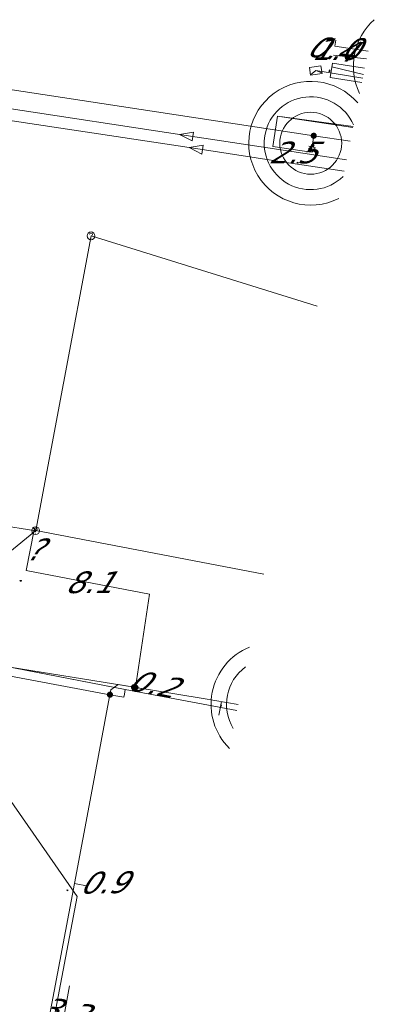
# Model space of a CAD drawing. Header units: metres. Extents: x 124576 to 133557, y 395865 to 402386.
# Tile 147 of 256: x 126549 to 126572, y 399635 to 399698. Entities that reach past the tile are written whole.
import ezdxf
from ezdxf.enums import TextEntityAlignment as Align

# ---------------------------------------------------------------- set-up
doc = ezdxf.new("R2010")
doc.units = ezdxf.units.M
doc.header["$MEASUREMENT"] = 0
for name, color, linetype, lineweight, true_color in [('LG_Datatransport_KPN_BV', 3, 'Continuous', 13, 0x00ff00), ('LG_Datatransport_Reggefiber_Operator_BV', 3, 'Continuous', 13, 0x00ff00), ('LG_Datatransport_Ziggo_BV', 3, 'Continuous', 13, 0x00ff00), ('LG_Laag_Spanning_Enexis_Netbeheer_BV', 7, 'Continuous', 13, 0x960000), ('LG_Riool_Vrij_Verval_Gemeente_Tilburg_Ruimtelijke_Uitvoering', 7, 'Continuous', 13, 0xca00a0), ('LG_unet-4_Brabant_Water', 5, 'Continuous', 13, 0x0000ff), ('LG_warmte', 7, 'Continuous', 13, 0x008080), ('LG_warmte_Ennatuurlijk_BV', 7, 'Continuous', 13, 0x008080), ('MV_Datatransport_lijn', 3, 'Continuous', 0, 0x00ff00), ('MV_warmte_lijn', 7, 'Continuous', 0, 0x008080)]:
    doc.layers.add(name, color=color, linetype=linetype, lineweight=lineweight, true_color=true_color)
for name, color, linetype, lineweight in [('LG_Laag_Spanning_P_Enexis_Netbeheer_BV', 7, 'Continuous', 0), ('LG_Laag_Spanning_P_Gemeente_Tilburg_Ruimtelijke_Uitvoering', 7, 'Continuous', 0), ('LG_Riool_Vrij_Verval_P_Gemeente_Tilburg_Ruimtelijke_Uitvoering', 7, 'Continuous', 0), ('MV_Datatransport', 7, 'Continuous', 0), ('MV_Laag_Spanning', 7, 'Continuous', 0), ('MV_Laag_Spanning_lijn', 7, 'Continuous', 0), ('MV_Laag_Spanning_pijl', 7, 'Continuous', 0), ('MV_Midden_Spanning', 7, 'Continuous', 0), ('MV_Midden_Spanning_pijl', 7, 'Continuous', 0), ('MV_warmte', 7, 'Continuous', 0)]:
    doc.layers.add(name, color=color, linetype=linetype, lineweight=lineweight)
doc.styles.add('Klic_Annotatie', font='verdanai.ttf', dxfattribs={"oblique": 20, "height": 1.4})

# ---------------------------------------------------------------- blocks, each defined once
blk = doc.blocks.new('Mof')
at = {"layer": 'LG_Laag_Spanning_P_Enexis_Netbeheer_BV'}
h = blk.add_hatch(color=256, dxfattribs=at)
edge = h.paths.add_edge_path()
edge.add_arc((0, 0), 2, 0, 360)
blk = doc.blocks.new('DeliveryPoint')
at = {"layer": 'LG_Laag_Spanning_P_Enexis_Netbeheer_BV', "flags": 128}
blk.add_lwpolyline([(-3.75, -2.5), (3.75, -2.5), (3.75, 2.5), (-3.75, 2.5), (-3.75, -2.5)], close=True, dxfattribs=at)
blk.add_lwpolyline([(-3.75, 2.5), (-3.75, 2.16), (0, 0), (3.75, 2.16)], dxfattribs=at)
blk = doc.blocks.new('Streetlight')
at = {"layer": 'LG_Laag_Spanning_P_Enexis_Netbeheer_BV'}
for p, q in [((-1.77, 1.77), (-1.06, 1.06)), ((0, 2.5), (0, 1.5)), ((1.77, 1.77), (1.06, 1.06)), ((-1.06, -1.06), (-1.77, -1.77)), ((0, -1.5), (0, -2.5)), ((1.06, -1.06), (1.77, -1.77))]:
    blk.add_line(p, q, dxfattribs=at)
at = {"layer": 'LG_Laag_Spanning_P_Enexis_Netbeheer_BV', "flags": 128}
for points in [[(-2.5, 0), (-1.5, 0)], [(1.5, 0), (2.5, 0)]]:
    blk.add_lwpolyline(points, dxfattribs=at)
at = {"layer": 'LG_Laag_Spanning_P_Enexis_Netbeheer_BV'}
blk.add_circle((0, 0), 1.5, dxfattribs=at)
blk = doc.blocks.new('m_pijl')
at = {"layer": 'MV_Laag_Spanning_pijl'}
blk.add_hatch(color=7, dxfattribs=at).paths.add_polyline_path([(-1, -0.33), (-1, 0), (-1, 0.33), (0, 0)])
at = {"layer": 'MV_Laag_Spanning_pijl', "flags": 128}
blk.add_lwpolyline([(-1, 0), (-1, 0.33), (0, 0), (-1, -0.33), (-1, 0)], close=True, dxfattribs=at)
blk = doc.blocks.new('Onbekend_2')
at = {"layer": 'LG_Riool_Vrij_Verval_P_Gemeente_Tilburg_Ruimtelijke_Uitvoering'}
blk.add_hatch(color=256, dxfattribs=at).paths.add_polyline_path([(-0.25, -1.07, -0.262633), (0.23, 0.15), (0.59, 0.47, 0.379827), (0.7, 1.26), (0.69, 1.26, 0.228508), (-0.03, 1.53), (-0.03, 1.52, 0.459053), (-0.82, 0.79), (-1.29, 0.85, -0.414214), (-0.08, 2, -0.243799), (1.09, 1.52, -0.379827), (0.9, 0.11), (0.54, -0.2, 0.262633), (0.23, -1.08), (-0.17, -1.07)])
blk.add_circle((0, 0), 2.5, dxfattribs=at)
at = {"layer": 'LG_Riool_Vrij_Verval_P_Gemeente_Tilburg_Ruimtelijke_Uitvoering', "extrusion": (0, 0, -1)}
blk.add_solid([(0.34, -2.06), (-0.21, -2.06), (0.34, -1.51), (-0.21, -1.51)], dxfattribs=at)

msp = doc.modelspace()

# ---------------------------------------------------------------- linework, layer by layer
at = {"layer": 'LG_Datatransport_KPN_BV', "flags": 128}
msp.add_lwpolyline([(126540.287, 399659.451), (126552.688, 399641.597), (126551.617, 399635.933), (126550.26, 399628.759)], dxfattribs=at)
at = {"layer": 'LG_Datatransport_Reggefiber_Operator_BV'}
msp.add_line((126569.25, 399695.95), (126571.374, 399695.709), dxfattribs=at)
at = {"layer": 'LG_Datatransport_Ziggo_BV'}
msp.add_line((126555.798, 399654.954), (126535.694, 399658.874), dxfattribs=at)
at = {"layer": 'LG_Datatransport_Ziggo_BV', "flags": 128}
for points in [[(126569.34, 399696.534), (126571.473, 399696.209)], [(126569.34, 399696.534), (126571.473, 399696.209)], [(126563.008, 399653.606), (126555.798, 399654.954), (126535.694, 399658.874), (126525.336, 399660.843), (126524.969, 399658.674)], [(126563.008, 399653.606), (126555.798, 399654.954)]]:
    msp.add_lwpolyline(points, dxfattribs=at)
at = {"layer": 'LG_Laag_Spanning_Enexis_Netbeheer_BV'}
for p, q in [((126567.97, 399690.749), (126567.85, 399689.935)), ((126556.462, 399655.095), (126556.366, 399655.111)), ((126556.462, 399655.095), (126556.366, 399655.111))]:
    msp.add_line(p, q, dxfattribs=at)
at = {"layer": 'LG_Laag_Spanning_Enexis_Netbeheer_BV', "flags": 128}
for points in [[(126571.129, 399694.477), (126568.097, 399694.963)], [(126556.366, 399655.111), (126532.473, 399658.98), (126525.506, 399660.108), (126522.614, 399660.576), (126520.194, 399660.968), (126515.842, 399661.673), (126514.588, 399663.419), (126515.692, 399670.798), (126516.736, 399671.653), (126516.829, 399671.644), (126520.712, 399671.085), (126540.766, 399668.198), (126541.9, 399669.045), (126544.009, 399683.14), (126545.507, 399693.157), (126546.644, 399693.994), (126567.97, 399690.749), (126570.318, 399690.392)], [(126516.736, 399671.653), (126516.829, 399671.644), (126520.712, 399671.085), (126540.766, 399668.198), (126541.9, 399669.045), (126544.009, 399683.14), (126545.507, 399693.157), (126546.644, 399693.994), (126567.97, 399690.749), (126570.318, 399690.392)], [(126516.736, 399671.653), (126516.829, 399671.644), (126520.712, 399671.085), (126540.766, 399668.198), (126541.9, 399669.045), (126544.009, 399683.14), (126545.507, 399693.157), (126546.644, 399693.994), (126567.97, 399690.749), (126570.318, 399690.392)], [(126516.736, 399671.653), (126516.829, 399671.644), (126520.712, 399671.085), (126540.766, 399668.198), (126541.9, 399669.045), (126544.009, 399683.14), (126545.507, 399693.157), (126546.644, 399693.994), (126567.97, 399690.749), (126570.318, 399690.392)], [(126556.366, 399655.111), (126532.473, 399658.98), (126525.506, 399660.108), (126522.614, 399660.576), (126520.194, 399660.968), (126515.842, 399661.673), (126514.588, 399663.419)], [(126556.366, 399655.111), (126532.473, 399658.98), (126525.506, 399660.108), (126522.614, 399660.576), (126520.194, 399660.968), (126515.842, 399661.673), (126514.588, 399663.419)], [(126554.814, 399654.63), (126541.842, 399657.061), (126541.443, 399657.645), (126541.55, 399658.214)], [(126563.085, 399653.997), (126560.829, 399654.388), (126557.554, 399654.918), (126556.462, 399655.095), (126556.366, 399655.111), (126555.337, 399655.277), (126554.873, 399654.95), (126554.814, 399654.63), (126554.729, 399654.17), (126553.597, 399648.161), (126552.517, 399642.42), (126550.843, 399633.529), (126550.549, 399631.968)], [(126550.549, 399631.968), (126550.843, 399633.529), (126552.517, 399642.42), (126553.597, 399648.161), (126554.729, 399654.17), (126554.814, 399654.63), (126554.873, 399654.95), (126555.337, 399655.277), (126556.366, 399655.111)], [(126563.085, 399653.997), (126560.829, 399654.388), (126557.554, 399654.918), (126556.462, 399655.095), (126556.366, 399655.111)], [(126563.085, 399653.997), (126560.829, 399654.388), (126557.554, 399654.918), (126556.462, 399655.095)], [(126563.085, 399653.997), (126560.829, 399654.388), (126557.554, 399654.918), (126556.462, 399655.095)]]:
    msp.add_lwpolyline(points, dxfattribs=at)
at = {"layer": 'LG_Laag_Spanning_P_Gemeente_Tilburg_Ruimtelijke_Uitvoering'}
msp.add_circle((126567.775, 399690.266), 2, dxfattribs=at)
for centre, radius, start, end in [((126574.525, 399695.249), 4, 131.42075, 206.101), ((126567.775, 399690.266), 4, 40.64249, 296.87926), ((126567.775, 399690.266), 3, 23.36948, 314.15227), ((126565.338, 399654.003), 4, 112.27173, 225.25003), ((126565.338, 399654.003), 3, 126.16337, 211.35839)]:
    msp.add_arc(centre, radius, start, end, dxfattribs=at)
at = {"layer": 'LG_Riool_Vrij_Verval_Gemeente_Tilburg_Ruimtelijke_Uitvoering'}
for p, q in [((126553.59, 399684.28), (126550.02, 399665.23)), ((126553.59, 399684.28), (126568.201, 399679.741)), ((126545.06, 399661.19), (126550.02, 399665.23)), ((126564.758, 399662.414), (126550.02, 399665.23))]:
    msp.add_line(p, q, dxfattribs=at)
at = {"layer": 'LG_unet-4_Brabant_Water'}
msp.add_line((126569.14, 399695.2), (126571.173, 399694.7), dxfattribs=at)
at = {"layer": 'LG_warmte', "flags": 128}
for points in [[(126559.3, 399690.83), (126560.21, 399690.99), (126560.12, 399690.42), (126559.3, 399690.83)], [(126559.93, 399689.98), (126560.84, 399690.14), (126560.75, 399689.56), (126559.93, 399689.98)]]:
    msp.add_lwpolyline(points, dxfattribs=at)
at = {"layer": 'LG_warmte_Ennatuurlijk_BV', "flags": 128}
for points in [[(126559.734, 399690.769), (126547.87, 399692.568), (126546.881, 399692.718), (126546.729, 399691.73), (126546.68, 399691.408), (126544.862, 399679.547), (126543.044, 399667.686), (126542.892, 399666.698), (126541.904, 399666.849), (126539.28, 399667.251), (126527.418, 399669.067), (126515.556, 399670.883), (126514.568, 399671.034), (126514.719, 399672.022), (126515.671, 399678.236)], [(126560.362, 399689.915), (126548.498, 399691.714), (126547.509, 399691.864), (126547.357, 399690.876), (126547.308, 399690.554), (126545.49, 399678.693), (126543.672, 399666.832), (126543.52, 399665.844), (126542.532, 399665.995), (126538.426, 399666.624), (126526.564, 399668.439), (126514.702, 399670.255), (126513.714, 399670.406), (126513.865, 399671.394), (126515.044, 399679.092)], [(126570.081, 399689.2), (126565.719, 399689.861), (126559.734, 399690.769)], [(126569.934, 399688.463), (126566.349, 399689.007), (126560.362, 399689.915)]]:
    msp.add_lwpolyline(points, dxfattribs=at)
at = {"layer": 'MV_Datatransport_lijn'}
msp.add_line((126569.399, 399696.93), (126569.34, 399696.534), dxfattribs=at)
at = {"layer": 'MV_Datatransport_lijn', "flags": 128}
msp.add_lwpolyline([(126555.705, 399654.463), (126555.742, 399654.659), (126555.798, 399654.954)], dxfattribs=at)
at = {"layer": 'MV_Laag_Spanning_lijn'}
for p, q in [((126569.179, 399695.448), (126571.256, 399695.115)), ((126565.339, 399690.047), (126565.629, 399692.009)), ((126570.507, 399691.345), (126565.629, 399692.009)), ((126567.811, 399689.679), (126567.97, 399690.749)), ((126549.914, 399665.284), (126549.413, 399662.65)), ((126557.37, 399661.135), (126556.462, 399655.095)), ((126555.705, 399654.463), (126554.814, 399654.63))]:
    msp.add_line(p, q, dxfattribs=at)
at = {"layer": 'MV_Laag_Spanning_pijl'}
for p, q in [((126569.04, 399694.508), (126569.179, 399695.448)), ((126569.04, 399694.508), (126571.071, 399694.183)), ((126565.629, 399692.009), (126570.495, 399691.284)), ((126565.339, 399690.047), (126567.811, 399689.679)), ((126557.37, 399661.135), (126549.413, 399662.65)), ((126561.846, 399653.312), (126562.014, 399654.196)), ((126553.401, 399642.253), (126552.517, 399642.42))]:
    msp.add_line(p, q, dxfattribs=at)
at = {"layer": 'MV_Midden_Spanning_pijl'}
msp.add_line((126552.207, 399635.824), (126551.6, 399632.584), dxfattribs=at)
at = {"layer": 'MV_warmte_lijn'}
for q in [(126543.104, 399666.287), (126549.826, 399665.462), (126549.765, 399665.064)]:
    msp.add_line((126550.023, 399665.228), q, dxfattribs=at)

# ---------------------------------------------------------------- block references
at = {"layer": 'LG_Laag_Spanning_P_Enexis_Netbeheer_BV', "xscale": 0.1, "yscale": 0.1, "zscale": 0.1}
for name, p, rotation in [('DeliveryPoint', (126568.097, 399694.963), 189), ('Streetlight', (126567.85, 399689.935), 98)]:
    msp.add_blockref(name, p, dxfattribs=dict(at, rotation=rotation))
for p in [(126567.97, 399690.749), (126556.366, 399655.111), (126556.462, 399655.095), (126554.814, 399654.63)]:
    msp.add_blockref('Mof', p, dxfattribs=at)
at = {"layer": 'LG_Riool_Vrij_Verval_P_Gemeente_Tilburg_Ruimtelijke_Uitvoering', "xscale": 0.1, "yscale": 0.1, "zscale": 0.1}
for p in [(126553.59, 399684.28), (126550.02, 399665.23)]:
    msp.add_blockref('Onbekend_2', p, dxfattribs=at)
at = {"layer": 'MV_Laag_Spanning_pijl', "xscale": 0.1, "yscale": 0.1, "zscale": 0.1}
for p, rotation in [((126569, 399695), 81), ((126567, 399689), 351.9999999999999), ((126549, 399662), 169), ((126562, 399654), 79), ((126552, 399642), 169)]:
    msp.add_blockref('m_pijl', p, dxfattribs=dict(at, rotation=rotation))

# ---------------------------------------------------------------- texts
at = {"layer": 'MV_Datatransport', "style": 'Klic_Annotatie', "oblique": 20}
for s, rotation, p in [('0.4', 352, (126569.016, 399696.393)), ('0.2', 349, (126557.477, 399655.348))]:
    msp.add_text(s, height=1.4, rotation=rotation, dxfattribs=at).set_placement(p, align=Align.MIDDLE_CENTER)
at = {"layer": 'MV_Laag_Spanning', "style": 'Klic_Annotatie', "oblique": 20}
for s, p in [('1.0', (126569.313, 399696.349)), ('2.5', (126566.545, 399689.665)), ('8.1', (126553.392, 399661.893))]:
    msp.add_text(s, height=1.4, dxfattribs=at).set_placement(p, align=Align.MIDDLE_CENTER)
msp.add_text('0.9', height=1.4, rotation=1, dxfattribs=at).set_placement((126554.313, 399642.489), align=Align.MIDDLE_CENTER)
at = {"layer": 'MV_Midden_Spanning', "style": 'Klic_Annotatie', "oblique": 20}
msp.add_text('3.3', height=1.4, rotation=349, dxfattribs=at).set_placement((126551.707, 399634.241), align=Align.MIDDLE_CENTER)
at = {"layer": 'MV_warmte', "style": 'Klic_Annotatie', "oblique": 20}
msp.add_text('?', height=1.4, dxfattribs=at).set_placement((126549.838, 399664.021), align=Align.MIDDLE_CENTER)

doc.saveas('drawing.dxf')
